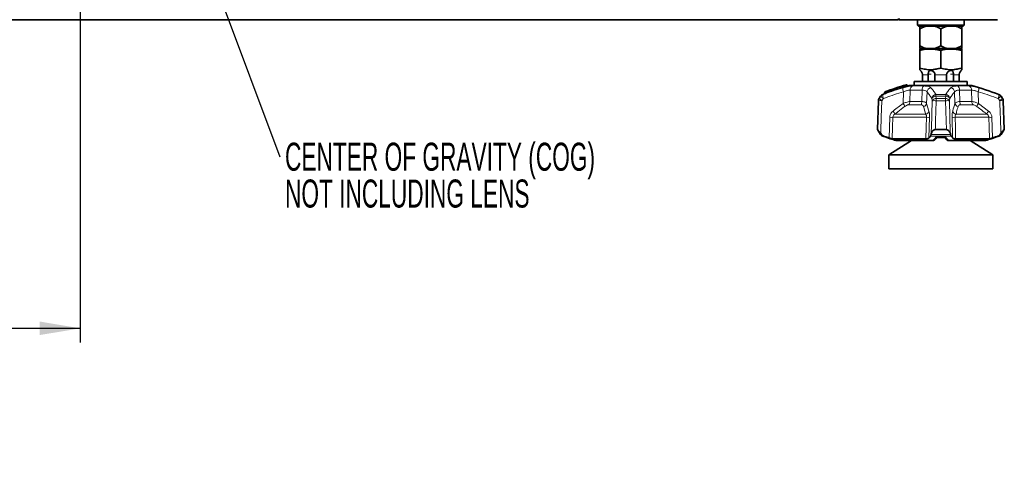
# Model space of a CAD drawing. Header units: millimetres. Extents: x 0 to 1118, y 0 to 864.
# Tile 245 of 256: x 779 to 891, y 387 to 438. Entities that reach past the tile are written whole.
import ezdxf

# ---------------------------------------------------------------- set-up
doc = ezdxf.new("R2010")
doc.units = ezdxf.units.MM
doc.layers.add('ALPHAREV', color=7, linetype='Continuous', lineweight=25)
doc.styles.add('SLDTEXTSTYLE0', font='TXT', dxfattribs={"width": 0.605})
doc.dimstyles.new('SLDDIMSTYLE3', dxfattribs={"dimtxt": 3.175, "dimasz": 4.572, "dimexe": 0, "dimexo": 0.0625, "dimgap": 0.79375, "dimtad": 0, "dimtih": 1, "dimtoh": 1, "dimdec": 0, "dimlfac": 4, "dimrnd": 1e-09, "dimzin": 12, "dimdsep": 46, "dimtxsty": 'SLDTEXTSTYLE0', "dimsah": 1, "dimcen": 0.09, "dimadec": 0, "dimazin": 3, "dimtfac": 1, "dimtofl": 0, "dimtmove": 0, "dimatfit": 3, "dimfxl": 1, "dimfrac": 2, "dimtolj": 1, "dimtzin": 12, "dimarcsym": 0})
doc.dimstyles.new('SLDDIMSTYLE4', dxfattribs={"dimtxt": 0.18, "dimasz": 4.572, "dimexe": 0, "dimexo": 0.0625, "dimgap": 0, "dimtad": 0, "dimtih": 1, "dimtoh": 1, "dimdec": 0, "dimrnd": 1e-09, "dimzin": 0, "dimdsep": 46, "dimtxsty": 'Standard', "dimsah": 1, "dimcen": 0.09, "dimadec": 0, "dimazin": 0, "dimtfac": 4.572, "dimtdec": 0, "dimtofl": 0, "dimtmove": 0, "dimatfit": 3, "dimfxl": 1, "dimfrac": 2, "dimtolj": 1, "dimtzin": 0, "dimarcsym": 0})

# ---------------------------------------------------------------- blocks, each defined once
blk = doc.blocks.new('_D_14')
at = {"layer": 'ALPHAREV'}
for p, q in [((785.91, 483.07), (785.91, 401.7)), ((689.84, 418.16), (689.84, 401.7)), ((737.27, 408.18), (736.17, 408.18)), ((736.17, 408.18), (736.17, 403.3)), ((745.75, 408.18), (746.85, 408.18)), ((746.85, 408.18), (746.85, 403.3)), ((689.84, 403.3), (721.89, 403.3)), ((736.17, 403.3), (737.27, 403.3)), ((746.85, 403.3), (745.75, 403.3)), ((785.91, 403.3), (753.86, 403.3))]:
    blk.add_line(p, q, dxfattribs=at)
for points in [[(689.84, 403.3), (694.41, 402.54), (694.41, 404.07)], [(785.91, 403.3), (781.33, 404.07), (781.33, 402.54)]]:
    blk.add_solid(points, dxfattribs=at)
at = {"layer": 'ALPHAREV', "char_height": 3.175, "attachment_point": 1, "style": 'SLDTEXTSTYLE0'}
for s, insert in [('384', (727.81, 407.4)), ('15.1', (737.27, 407.4)), ('FOOT TO COG', (722.61, 401.8))]:
    blk.add_mtext(s, dxfattribs=dict(at, insert=insert))
blk = doc.blocks.new('SW_NOTE_0_13')
at = {"layer": 'ALPHAREV', "color": 0, "char_height": 3.175, "attachment_point": 1, "style": 'SLDTEXTSTYLE0'}
for s, insert in [('CENTER OF GRAVITY (COG)', (0.58, 1.59)), ('NOT INCLUDING LENS', (0.58, -2.58))]:
    blk.add_mtext(s, dxfattribs=dict(at, insert=insert))

msp = doc.modelspace()

# ---------------------------------------------------------------- linework, layer by layer
at = {"color": 7, "linetype": 'Continuous', "lineweight": 35}
for p, q in [((694.6262, 438.2514), (878.5512, 438.2514)), ((878.5512, 438.3979), (878.5512, 438.2514)), ((878.6186, 438.2514), (878.6161, 438.3979)), ((884.9891, 438.2514), (878.6186, 438.2514)), ((880.7012, 438.2514), (880.7012, 437.6264)), ((885.9762, 437.6264), (885.9762, 438.2514)), ((880.7012, 437.6264), (880.8262, 437.5014)), ((880.7012, 437.6264), (885.9762, 437.6264)), ((885.8512, 437.5014), (880.8262, 437.5014)), ((880.9637, 437.2046), (880.9637, 435.2983)), ((883.3387, 437.2046), (883.3387, 435.2983)), ((885.7137, 437.2046), (885.7137, 435.2983)), ((885.8512, 437.5014), (885.9762, 437.6264)), ((881.1581, 435.0014), (880.9631, 434.9226)), ((880.9631, 434.7741), (880.9631, 432.7514)), ((880.9637, 435.0014), (881.6461, 435.0014)), ((881.6461, 435.0014), (882.6562, 435.0014)), ((882.6562, 435.0014), (884.0211, 435.0014)), ((883.3387, 434.7741), (883.3387, 432.7514)), ((884.0211, 435.0014), (885.0312, 435.0014)), ((885.0312, 435.0014), (885.7137, 435.0014)), ((885.7143, 434.9226), (885.5193, 435.0014)), ((885.7143, 434.7741), (885.7143, 432.7514)), ((881.2592, 432.0131), (881.2592, 431.2514)), ((881.92, 432.0131), (881.9192, 432.0639)), ((881.92, 431.2514), (881.92, 432.0131)), ((882.6769, 432.0639), (882.6778, 432.0131)), ((882.6778, 432.0131), (882.6778, 431.2514)), ((883.9995, 432.0131), (884.0004, 432.0639)), ((883.9995, 431.2514), (883.9995, 432.0131)), ((884.7582, 432.0639), (884.7573, 432.0131)), ((884.7573, 432.0131), (884.7573, 431.2514)), ((885.4181, 431.2514), (885.4181, 432.0131)), ((879.5572, 430.7757), (879.4891, 430.8568)), ((879.8387, 430.8139), (886.8387, 430.8139)), ((880.3387, 431.2514), (880.3387, 430.8139)), ((880.3387, 431.2514), (886.3387, 431.2514)), ((886.3387, 430.8139), (886.3387, 431.2514)), ((876.5257, 429.5952), (876.3529, 429.343)), ((876.9783, 430.0107), (876.9744, 429.9091)), ((890.3244, 429.343), (890.1517, 429.5952)), ((876.2657, 429.0779), (876.1512, 425.7985)), ((890.5262, 425.7985), (890.4117, 429.0779)), ((876.1512, 425.7985), (876.5257, 425.2519)), ((876.1512, 425.7985), (876.1785, 425.7985)), ((876.5383, 425.3575), (876.6154, 425.2519)), ((877.8396, 424.7669), (881.6585, 424.7669)), ((882.2365, 425.2519), (882.26, 425.3575)), ((882.7129, 425.7985), (883.9645, 425.7985)), ((883.7921, 424.9196), (882.8796, 424.9196)), ((883.0113, 425.027), (883.7105, 425.027)), ((883.6892, 425.0434), (884.0168, 424.6425)), ((884.4174, 425.3575), (884.4408, 425.2519)), ((885.0188, 424.7669), (888.8377, 424.7669)), ((890.0619, 425.2519), (890.139, 425.3575)), ((890.1517, 425.2519), (890.5262, 425.7985)), ((890.4989, 425.7985), (890.5262, 425.7985)), ((880.0143, 424.5639), (877.4649, 422.9511)), ((878.2531, 424.5639), (882.451, 424.5639)), ((884.2263, 424.5639), (888.4243, 424.5639)), ((889.2124, 422.9511), (886.6631, 424.5639)), ((877.4649, 422.9511), (877.4649, 421.3636)), ((883.3387, 422.9511), (877.4649, 422.9511)), ((889.2124, 422.9511), (883.3387, 422.9511)), ((889.2124, 421.3636), (889.2124, 422.9511)), ((883.3387, 421.3636), (877.4649, 421.3636)), ((889.2124, 421.3636), (883.3387, 421.3636))]:
    msp.add_line(p, q, dxfattribs=at)
at = {"color": 7, "linetype": 'Continuous', "lineweight": 18}
for p, q in [((881.92, 432.0131), (881.2592, 432.0131)), ((881.9192, 432.0639), (882.2424, 432.0639)), ((883.9995, 432.0131), (882.6778, 432.0131)), ((884.7582, 432.0639), (884.4349, 432.0639)), ((885.4181, 432.0131), (884.7573, 432.0131)), ((879.4607, 430.7598), (879.4239, 430.8039)), ((879.4898, 430.856), (879.4896, 430.8495)), ((879.8614, 430.2872), (879.8298, 428.9786)), ((881.2202, 430.2872), (879.8614, 430.2872)), ((880.1635, 430.748), (881.4043, 430.748)), ((881.1843, 428.9786), (881.2202, 430.2872)), ((885.273, 430.748), (886.5138, 430.748)), ((885.4571, 430.2872), (885.4931, 428.9786)), ((886.816, 430.2872), (885.4571, 430.2872)), ((886.8476, 428.9786), (886.816, 430.2872)), ((876.3529, 429.343), (876.3724, 429.343)), ((876.5488, 429.5952), (876.5257, 429.5952)), ((876.7637, 429.7812), (876.786, 429.7812)), ((876.986, 430.0104), (876.9783, 430.0107)), ((876.986, 430.0104), (876.9823, 429.9145)), ((877.0716, 429.9457), (877.0738, 430.0414)), ((877.1326, 430.0414), (877.1314, 429.9875)), ((879.0707, 428.7613), (879.1001, 430.0737)), ((881.7739, 430.0737), (881.7341, 428.7613)), ((883.9001, 429.5952), (882.7773, 429.5952)), ((882.7969, 429.7812), (883.8805, 429.7812)), ((882.8163, 429.343), (883.8611, 429.343)), ((884.9432, 428.7613), (884.9035, 430.0737)), ((887.5773, 430.0737), (887.6067, 428.7613)), ((889.8913, 429.7812), (889.9137, 429.7812)), ((890.1517, 429.5952), (890.1285, 429.5952)), ((890.3049, 429.343), (890.3244, 429.343)), ((876.2855, 429.0779), (876.2657, 429.0779)), ((881.0959, 428.6212), (879.6859, 428.6212)), ((879.8298, 428.9786), (881.1843, 428.9786)), ((881.7341, 428.7613), (881.9962, 427.9105)), ((883.8676, 429.0779), (882.8097, 429.0779)), ((885.4931, 428.9786), (886.8476, 428.9786)), ((886.9914, 428.6212), (885.5814, 428.6212)), ((887.6067, 428.7613), (888.7481, 427.9105)), ((890.4117, 429.0779), (890.3918, 429.0779)), ((877.4882, 424.8565), (877.5531, 427.1957)), ((881.7251, 427.1957), (877.9081, 427.1957)), ((878.1193, 427.5531), (881.6159, 427.5531)), ((882.0668, 427.1957), (881.9991, 424.8565)), ((884.6782, 424.8565), (884.6105, 427.1957)), ((888.7692, 427.1957), (884.9522, 427.1957)), ((885.0615, 427.5531), (888.5581, 427.5531)), ((889.1242, 427.1957), (889.1891, 424.8565)), ((876.5257, 425.2519), (876.6154, 425.2519)), ((876.8693, 425.0659), (876.7637, 425.0659)), ((876.8264, 425.0426), (876.8447, 425.0426)), ((884.5124, 425.0659), (882.165, 425.0659)), ((882.2365, 425.2519), (884.4408, 425.2519)), ((882.8508, 425.0426), (883.8265, 425.0426)), ((889.9137, 425.0659), (889.8081, 425.0659)), ((889.8326, 425.0426), (889.8509, 425.0426)), ((890.0619, 425.2519), (890.1517, 425.2519))]:
    msp.add_line(p, q, dxfattribs=at)
at = {"color": 7, "linetype": 'Continuous', "lineweight": 18, "flags": 128}
for points in [[(879.4896, 430.8495), (879.5294, 430.8019), (879.5568, 430.7691)], [(876.1785, 425.7985), (876.211, 426.7976), (876.2855, 429.0779)], [(876.6602, 429.0779), (876.5991, 427.2177), (876.5478, 425.6475), (876.5383, 425.3575)], [(882.26, 425.3575), (882.3115, 427.2177), (882.3194, 427.5026), (882.3629, 429.0779)], [(883.9645, 425.7985), (883.9349, 426.7976), (883.8676, 429.0779)], [(884.3144, 429.0779), (884.3658, 427.2177), (884.4093, 425.6475), (884.4174, 425.3575)], [(890.139, 425.3575), (890.0782, 427.2177), (890.0689, 427.5026), (890.0171, 429.0779)], [(877.9081, 427.1957), (877.877, 426.0948), (877.8396, 424.7669)], [(881.6585, 424.7669), (881.6949, 426.0948), (881.7251, 427.1957)], [(884.9522, 427.1957), (884.9824, 426.0948), (885.0188, 424.7669)], [(888.8377, 424.7669), (888.8003, 426.0948), (888.7692, 427.1957)]]:
    msp.add_lwpolyline(points, dxfattribs=at)
at = {"color": 7, "linetype": 'Continuous', "lineweight": 35}
for centre, radius, start, end in [((880.4637, 432.0131), 0.75, 40.296517, 48.217242), ((886.2137, 432.0131), 0.75, 131.75901, 139.710651), ((894.2113, 382.9242), 50.1875, 107.152546, 110.022673), ((879.4323, 430.8078), 0.075, 40.006977, 107.174608), ((879.6142, 430.8173), 0.075, 220.05164, 286.861259), ((879.6142, 430.8244), 0.075, 220.809094, 286.73916), ((894.2113, 382.9242), 50, 106.705473, 106.948553), ((872.4661, 382.9242), 50, 69.576776, 73.294527), ((876.7654, 429.0604), 0.5, 145.587017, 178), ((876.9381, 429.3126), 0.5, 110.423224, 145.587017), ((894.2113, 382.9242), 50, 110.223489, 110.423224), ((876.8994, 429.9115), 0.075, 289.813412, 358.278025), ((877.0533, 430.0078), 0.075, 110.022522, 177.770436), ((889.7392, 429.3126), 0.5, 34.412983, 69.576776), ((889.912, 429.0604), 0.5, 2, 34.412983), ((876.9381, 425.5345), 0.5, 214.412983, 249.576776), ((894.2113, 471.9229), 50, 249.576776, 249.653506), ((872.4661, 471.9229), 50, 290.346494, 290.423224), ((889.7392, 425.5345), 0.5, 290.423224, 325.587017)]:
    msp.add_arc(centre, radius, start, end, dxfattribs=at)
at = {"color": 7, "linetype": 'Continuous', "lineweight": 18}
for centre, radius, start, end in [((879.7029, 430.3347), 0.6569, 162.491343, 203.41069), ((879.4321, 430.8013), 0.075, 40.046738, 107.076187), ((879.6094, 430.8769), 0.1994, 181.124642, 201.461852), ((879.5827, 430.6452), 0.2246, 114.514135, 135.021102), ((879.27, 430.6861), 0.2045, 1.310545, 21.132179), ((880.355, 430.293), 0.4936, 112.822821, 180.671931), ((881.776, 430.3323), 0.5576, 131.804264, 184.646125), ((882.2955, 430.0128), 0.5252, 98.36588, 173.335396), ((884.3818, 430.0128), 0.5252, 6.664604, 81.63412), ((884.9014, 430.3323), 0.5576, 355.353875, 48.195736), ((886.3224, 430.293), 0.4936, 359.328069, 67.177179), ((886.9744, 430.3347), 0.6569, 336.58931, 17.508657), ((876.7861, 429.0605), 0.5009, 145.67047, 178.011801), ((877.1455, 429.8933), 0.9489, 215.44691, 239.244189), ((876.9607, 429.3142), 0.4986, 110.503904, 145.69581), ((877.3304, 430.1542), 0.9609, 215.575241, 239.057435), ((877.3668, 429.6176), 0.6034, 164.264851, 208.45273), ((876.9151, 429.909), 0.0674, 292.552667, 4.69552), ((877.0531, 430.016), 0.0673, 112.267846, 184.765627), ((877.0039, 429.9405), 0.0679, 292.732234, 4.387164), ((877.1414, 430.0466), 0.0678, 112.452717, 184.460927), ((877.1032, 428.9004), 1.1413, 88.523325, 91.476675), ((877.3068, 430.1215), 0.1917, 183.64747, 204.698384), ((876.9537, 429.9064), 0.1953, 3.876465, 24.525342), ((882.8512, 429.2544), 0.5296, 95.889482, 171.787958), ((882.7996, 429.0425), 0.5531, 92.314457, 148.676804), ((882.8364, 428.7884), 0.555, 92.082163, 148.559655), ((884.1349, 429.5461), 1.3586, 170.033544, 177.92726), ((888.4042, 429.0729), 5.5944, 177.232846, 179.949251), ((878.2732, 429.0729), 5.5944, 0.050749, 2.767154), ((883.8409, 428.7884), 0.555, 31.440345, 87.917837), ((882.5424, 429.5461), 1.3586, 2.07274, 9.966456), ((883.8261, 429.2544), 0.5296, 8.212042, 84.110518), ((883.8777, 429.0425), 0.5531, 31.323196, 87.685543), ((889.3105, 429.6176), 0.6034, 331.54727, 15.735149), ((889.3469, 430.1542), 0.9609, 300.942565, 324.424759), ((889.7167, 429.3142), 0.4986, 34.30419, 69.496096), ((889.5319, 429.8933), 0.9489, 300.755811, 324.55309), ((889.8912, 429.0605), 0.5009, 1.988199, 34.32953), ((876.4729, 425.332), 3.7506, 87.13649, 92.86351), ((878.2434, 428.1356), 1.0372, 14.989219, 37.101442), ((879.2917, 428.9875), 0.5381, 317.096981, 359.051102), ((880.438, 428.9734), 0.7462, 331.836518, 0.399223), ((881.2378, 428.8938), 0.5137, 287.487231, 345.048189), ((882.5863, 423.3706), 5.7116, 87.758357, 92.241643), ((884.091, 423.3706), 5.7116, 87.758357, 92.241643), ((885.4395, 428.8938), 0.5137, 194.951811, 252.512769), ((886.2393, 428.9734), 0.7462, 179.600777, 208.163482), ((887.3856, 428.9875), 0.5381, 180.948898, 222.903019), ((888.4339, 428.1356), 1.0372, 142.898558, 165.010781), ((890.2045, 425.332), 3.7506, 87.13649, 92.86351), ((877.7306, 432.8511), 5.6582, 268.202346, 271.797654), ((877.2209, 427.3047), 0.9321, 15.461108, 40.544647), ((881.4977, 428.0599), 0.5204, 283.125182, 343.317859), ((881.896, 432.3875), 5.1946, 268.114987, 271.885013), ((884.7814, 432.3875), 5.1946, 268.114987, 271.885013), ((885.1796, 428.0599), 0.5204, 196.682141, 256.874818), ((889.4564, 427.3047), 0.9321, 139.455353, 164.538892), ((888.9467, 432.8511), 5.6582, 268.202346, 271.797654)]:
    msp.add_arc(centre, radius, start, end, dxfattribs=at)
at = {"color": 7, "linetype": 'Continuous', "lineweight": 35}
for points, knots in [([(889.7566, 438.2514), (889.7304, 438.2514), (889.6849, 438.2514), (889.3822, 438.2514), (888.9687, 438.2514), (888.4111, 438.2514), (887.7365, 438.2514), (887.0314, 438.2514), (886.2647, 438.2514), (885.5737, 438.2514), (885.1453, 438.2514), (884.9891, 438.2514)], [0, 0, 0, 0, 0.14765208, 0.25620484, 0.36477639, 0.49958854, 0.60894218, 0.71829183, 0.82774187, 0.93717563, 1, 1, 1, 1]), ([(881.6461, 437.5014), (881.5231, 437.4611), (881.2884, 437.3843), (881.0684, 437.2625), (880.9637, 437.2046)], [0, 0, 0, 0, 0.52381311, 1, 1, 1, 1]), ([(880.9637, 437.2046), (880.9637, 437.2251), (880.9637, 437.3494), (880.9637, 437.4323), (880.9637, 437.5014)], [0, 0, 0, 0, 0.16501357, 1, 1, 1, 1]), ([(883.3387, 437.2046), (883.1348, 437.3117), (882.9123, 437.4287), (882.6761, 437.4958), (882.6562, 437.5014)], [0, 0, 0, 0, 0.91612185, 1, 1, 1, 1]), ([(884.0211, 437.5014), (883.8981, 437.4611), (883.6634, 437.3843), (883.4434, 437.2625), (883.3387, 437.2046)], [0, 0, 0, 0, 0.52381311, 1, 1, 1, 1]), ([(885.7137, 437.2046), (885.5098, 437.3117), (885.2873, 437.4287), (885.0511, 437.4958), (885.0312, 437.5014)], [0, 0, 0, 0, 0.916121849, 1, 1, 1, 1]), ([(885.7137, 437.5014), (885.7137, 437.4953), (885.7137, 437.428), (885.7137, 437.311), (885.7137, 437.2046)], [0, 0, 0, 0, 0.09059824, 1, 1, 1, 1]), ([(880.9631, 434.9202), (880.9631, 434.921), (880.9631, 434.9517), (880.9631, 434.8737), (880.9631, 434.7906), (880.9631, 434.7741)], [0, 0, 0, 0, 0.020821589, 0.80641119, 1, 1, 1, 1]), ([(880.9631, 434.7741), (881.2897, 434.8366), (881.9533, 434.9635), (882.7563, 434.9001), (883.2148, 434.8009), (883.3387, 434.7741)], [0, 0, 0, 0, 0.41444362, 0.8417966, 1, 1, 1, 1]), ([(880.9637, 435.2983), (881.1675, 435.1911), (881.39, 435.0742), (881.6263, 435.0071), (881.6461, 435.0014)], [0, 0, 0, 0, 0.91612185, 1, 1, 1, 1]), ([(880.9637, 435.0014), (880.9637, 435.0075), (880.9637, 435.0748), (880.9637, 435.1918), (880.9637, 435.2983)], [0, 0, 0, 0, 0.090598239, 1, 1, 1, 1]), ([(882.6562, 435.0014), (882.7792, 435.0417), (883.0139, 435.1186), (883.2339, 435.2403), (883.3387, 435.2983)], [0, 0, 0, 0, 0.52381311, 1, 1, 1, 1]), ([(883.3387, 435.2983), (883.5425, 435.1911), (883.765, 435.0742), (884.0013, 435.0071), (884.0211, 435.0014)], [0, 0, 0, 0, 0.91612185, 1, 1, 1, 1]), ([(883.3387, 434.7741), (883.6653, 434.8366), (884.3289, 434.9635), (885.1319, 434.9001), (885.5904, 434.8009), (885.7143, 434.7741)], [0, 0, 0, 0, 0.41444362, 0.8417966, 1, 1, 1, 1]), ([(885.0312, 435.0014), (885.1542, 435.0417), (885.3889, 435.1186), (885.6089, 435.2403), (885.7137, 435.2983)], [0, 0, 0, 0, 0.523813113, 1, 1, 1, 1]), ([(885.7137, 435.2983), (885.7137, 435.2778), (885.7137, 435.1534), (885.7137, 435.0706), (885.7137, 435.0014)], [0, 0, 0, 0, 0.16501357, 1, 1, 1, 1]), ([(885.7143, 434.7741), (885.7143, 434.7906), (885.7143, 434.8719), (885.7143, 434.9499), (885.7143, 434.9193), (885.7143, 434.9177)], [0, 0, 0, 0, 0.19358299, 0.95721691, 1, 1, 1, 1]), ([(880.9631, 432.7514), (881.1769, 432.7121), (881.6041, 432.6335), (882.2208, 432.5373), (882.7969, 432.6611), (883.158, 432.7213), (883.3387, 432.7514)], [0, 0, 0, 0, 0.27162568, 0.54268715, 0.7711112, 1, 1, 1, 1]), ([(880.9631, 432.5727), (880.9631, 432.5727), (880.9631, 432.5485), (880.9631, 432.6582), (880.9631, 432.7203), (880.9631, 432.7514)], [0, 0, 0, 0, 0.00000518, 0.49850666, 1, 1, 1, 1]), ([(883.3387, 432.7514), (883.5525, 432.7121), (883.9797, 432.6335), (884.5964, 432.5373), (885.1725, 432.6611), (885.5336, 432.7213), (885.7143, 432.7514)], [0, 0, 0, 0, 0.27162568, 0.54268715, 0.7711112, 1, 1, 1, 1]), ([(885.7143, 432.7514), (885.7143, 432.7507), (885.7143, 432.7294), (885.7143, 432.6291), (885.7143, 432.5915), (885.7143, 432.5727)], [0, 0, 0, 0, 0.01700457, 0.50892133, 1, 1, 1, 1]), ([(881.0351, 432.4993), (881.0351, 432.4994), (881.0271, 432.5073), (881.0359, 432.4986), (881.0676, 432.4675), (881.1302, 432.3968), (881.1982, 432.2894), (881.2442, 432.1718), (881.2536, 432.0953), (881.2574, 432.0639)], [0, 0, 0, 0, 0.0013871, 0.14604227, 0.27998486, 0.48711079, 0.69974118, 0.87711619, 1, 1, 1, 1]), ([(881.2574, 432.0639), (881.258, 432.054), (881.259, 432.0371), (881.2591, 432.0201), (881.2592, 432.0131)], [0, 0, 0, 0, 0.58629806, 1, 1, 1, 1]), ([(881.9192, 432.0639), (881.919, 432.0971), (881.9188, 432.1721), (881.9372, 432.2908), (881.9799, 432.4024), (882.0526, 432.4751), (882.1481, 432.5043), (882.2461, 432.5004), (882.364, 432.4668), (882.4905, 432.3971), (882.6001, 432.2893), (882.6643, 432.1718), (882.6733, 432.0953), (882.6769, 432.0639)], [0, 0, 0, 0, 0.0688366, 0.15560973, 0.27491914, 0.3956192, 0.47177833, 0.54829446, 0.61914411, 0.72870449, 0.84117648, 0.93499994, 1, 1, 1, 1]), ([(884.0004, 432.0639), (884.0044, 432.0971), (884.0136, 432.1721), (884.0783, 432.2908), (884.192, 432.4024), (884.3309, 432.4751), (884.4568, 432.5043), (884.5506, 432.5004), (884.6343, 432.4668), (884.6992, 432.3971), (884.7405, 432.2893), (884.7587, 432.1718), (884.7583, 432.0953), (884.7582, 432.0639)], [0, 0, 0, 0, 0.0688366, 0.15560973, 0.27491914, 0.3956192, 0.47177833, 0.54829446, 0.61914411, 0.72870449, 0.84117648, 0.93499994, 1, 1, 1, 1]), ([(885.4181, 432.0131), (885.4183, 432.0237), (885.4184, 432.0406), (885.4195, 432.0575), (885.4199, 432.0639)], [0, 0, 0, 0, 0.62292088, 1, 1, 1, 1]), ([(885.4199, 432.0639), (885.4241, 432.0971), (885.4335, 432.1722), (885.4797, 432.2907), (885.5514, 432.403), (885.615, 432.4732), (885.6452, 432.5022), (885.6419, 432.499), (885.641, 432.4981)], [0, 0, 0, 0, 0.137696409, 0.311271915, 0.54993094, 0.791371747, 0.943715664, 1, 1, 1, 1]), ([(877.1155, 430.1093), (877.4582, 430.2306), (878.0263, 430.4316), (878.7926, 430.6823), (879.2155, 430.8129), (879.4101, 430.873)], [0, 0, 0, 0, 0.45095957, 0.7473806, 1, 1, 1, 1]), ([(876.9272, 429.8418), (876.9268, 429.8416), (876.9253, 429.8411), (876.9346, 429.8444), (876.941, 429.8467)], [0, 0, 0, 0, 0.3094641, 1, 1, 1, 1]), ([(877.0301, 429.8778), (877.0378, 429.8804), (877.055, 429.8863), (877.0969, 429.9011), (877.1314, 429.9134), (877.1486, 429.9196)], [0, 0, 0, 0, 0.28283879, 0.64162949, 1, 1, 1, 1]), ([(876.5383, 425.3575), (876.4689, 425.4508), (876.3678, 425.5867), (876.2574, 425.7207), (876.199, 425.786), (876.1851, 425.7945), (876.1785, 425.7985)], [0, 0, 0, 0, 0.45573641, 0.66382755, 0.84054644, 1, 1, 1, 1]), ([(876.6154, 425.2519), (876.6556, 425.2066), (876.7274, 425.1255), (876.8259, 425.0841), (876.8693, 425.0659)], [0, 0, 0, 0, 0.55881572, 1, 1, 1, 1]), ([(876.8447, 425.0426), (877.1029, 424.9506), (877.5702, 424.7842), (878.0419, 424.632), (878.2531, 424.5639)], [0, 0, 0, 0, 0.55247446, 1, 1, 1, 1]), ([(876.8693, 425.0659), (876.904, 425.0538), (877.0264, 425.0113), (877.2325, 424.941), (877.4044, 424.8842), (877.4882, 424.8565)], [0, 0, 0, 0, 0.16884399, 0.5946967, 1, 1, 1, 1]), ([(877.8396, 424.7669), (877.8189, 424.7689), (877.7775, 424.7728), (877.6598, 424.8029), (877.5565, 424.8342), (877.4969, 424.8536), (877.4882, 424.8565)], [0, 0, 0, 0, 0.31222784, 0.62413724, 0.94490363, 1, 1, 1, 1]), ([(881.9991, 424.8565), (881.9793, 424.8398), (881.9397, 424.8065), (881.8172, 424.7735), (881.7108, 424.7691), (881.6585, 424.7669)], [0, 0, 0, 0, 0.33665193, 0.67385133, 1, 1, 1, 1]), ([(881.9991, 424.8565), (882.0216, 424.8842), (882.0771, 424.9525), (882.1322, 425.0236), (882.165, 425.0659)], [0, 0, 0, 0, 0.40608163, 1, 1, 1, 1]), ([(882.165, 425.0659), (882.1803, 425.091), (882.2069, 425.1346), (882.2277, 425.217), (882.2365, 425.2519)], [0, 0, 0, 0, 0.57685741, 1, 1, 1, 1]), ([(882.7129, 425.7985), (882.6712, 425.7944), (882.588, 425.7862), (882.4658, 425.7195), (882.3315, 425.5837), (882.2877, 425.4452), (882.26, 425.3575)], [0, 0, 0, 0, 0.16165426, 0.32216353, 0.57066525, 1, 1, 1, 1]), ([(882.66, 424.6421), (882.6868, 424.6725), (882.7932, 424.7933), (882.8973, 424.929), (882.9751, 425.0306)], [0, 0, 0, 0, 0.25202006, 1, 1, 1, 1]), ([(882.9553, 425.0307), (882.9749, 425.028), (882.995, 425.0252), (883.0129, 425.0307), (883.0135, 425.0308)], [0, 0, 0, 0, 0.9693485, 1, 1, 1, 1]), ([(884.4174, 425.3575), (884.3874, 425.4508), (884.3438, 425.5867), (884.2082, 425.7207), (884.0923, 425.786), (884.0056, 425.7945), (883.9645, 425.7985)], [0, 0, 0, 0, 0.45573641, 0.66382755, 0.84054644, 1, 1, 1, 1]), ([(884.4408, 425.2519), (884.4527, 425.2066), (884.474, 425.1255), (884.5006, 425.0841), (884.5124, 425.0659)], [0, 0, 0, 0, 0.55881572, 1, 1, 1, 1]), ([(884.5124, 425.0659), (884.5217, 425.0538), (884.5545, 425.0113), (884.6097, 424.941), (884.6557, 424.8842), (884.6782, 424.8565)], [0, 0, 0, 0, 0.16884399, 0.5946967, 1, 1, 1, 1]), ([(885.0188, 424.7669), (884.9685, 424.7689), (884.8677, 424.7728), (884.7521, 424.8029), (884.6978, 424.8342), (884.6807, 424.8536), (884.6782, 424.8565)], [0, 0, 0, 0, 0.31222784, 0.62413724, 0.94490363, 1, 1, 1, 1]), ([(888.4243, 424.5639), (888.6355, 424.6321), (889.1073, 424.7842), (889.5746, 424.9507), (889.8326, 425.0426)], [0, 0, 0, 0, 0.44778806, 1, 1, 1, 1]), ([(889.1891, 424.8565), (889.1367, 424.8398), (889.0317, 424.8065), (888.9042, 424.7735), (888.8596, 424.7691), (888.8377, 424.7669)], [0, 0, 0, 0, 0.33665193, 0.67385133, 1, 1, 1, 1]), ([(889.1891, 424.8565), (889.2731, 424.8842), (889.4799, 424.9525), (889.6858, 425.0236), (889.8081, 425.0659)], [0, 0, 0, 0, 0.40608163, 1, 1, 1, 1]), ([(889.8081, 425.0659), (889.8646, 425.091), (889.9626, 425.1346), (890.0324, 425.217), (890.0619, 425.2519)], [0, 0, 0, 0, 0.57685741, 1, 1, 1, 1]), ([(890.4989, 425.7985), (890.4922, 425.7944), (890.4788, 425.7862), (890.4187, 425.7195), (890.3071, 425.5837), (890.2042, 425.4452), (890.139, 425.3575)], [0, 0, 0, 0, 0.16165426, 0.32216353, 0.57066525, 1, 1, 1, 1]), ([(882.4861, 424.5639), (882.4771, 424.5639), (882.4654, 424.5639), (882.4537, 424.5639), (882.451, 424.5639)], [0, 0, 0, 0, 0.76613449, 1, 1, 1, 1]), ([(882.6563, 424.6452), (882.6491, 424.6356), (882.6256, 424.6048), (882.5658, 424.5727), (882.5127, 424.5668), (882.4861, 424.5639)], [0, 0, 0, 0, 0.18279546, 0.59135902, 1, 1, 1, 1]), ([(884.0206, 424.6457), (884.028, 424.636), (884.0515, 424.6049), (884.1115, 424.5727), (884.1647, 424.5668), (884.1912, 424.5639)], [0, 0, 0, 0, 0.18546704, 0.59269494, 1, 1, 1, 1]), ([(884.2263, 424.5639), (884.2172, 424.5639), (884.2054, 424.5639), (884.1939, 424.5639), (884.1912, 424.5639)], [0, 0, 0, 0, 0.76630284, 1, 1, 1, 1])]:
    msp.add_open_spline(points, degree=3, knots=knots, dxfattribs=at)
at = {"color": 7, "linetype": 'Continuous', "lineweight": 18}
for points, knots in [([(876.786, 429.7812), (876.8687, 429.811), (877.2882, 429.9625), (878.049, 430.2235), (878.7337, 430.4293), (879.0764, 430.5323)], [0, 0, 0, 0, 0.10922011, 0.5542074, 1, 1, 1, 1]), ([(877.1314, 429.9875), (877.4582, 430.1031), (878.1333, 430.3418), (878.912, 430.5928), (879.3631, 430.7301), (879.4607, 430.7598)], [0, 0, 0, 0, 0.42368231, 0.87518136, 1, 1, 1, 1]), ([(879.4239, 430.8039), (879.2296, 430.7439), (878.8073, 430.6135), (878.0422, 430.3632), (877.4749, 430.1625), (877.1326, 430.0414)], [0, 0, 0, 0, 0.25260799, 0.54902812, 1, 1, 1, 1]), ([(879.4744, 430.6908), (879.3769, 430.6611), (878.9266, 430.524), (878.149, 430.2734), (877.4749, 430.035), (877.1486, 429.9196)], [0, 0, 0, 0, 0.12480815, 0.57630044, 1, 1, 1, 1]), ([(879.0764, 430.5323), (879.2858, 430.5895), (879.6828, 430.6978), (880.0155, 430.7456), (880.1443, 430.7476), (880.1635, 430.748)], [0, 0, 0, 0, 0.48711284, 0.92378165, 1, 1, 1, 1]), ([(879.8614, 430.2872), (879.8482, 430.287), (879.7591, 430.2859), (879.5203, 430.237), (879.2467, 430.1307), (879.1001, 430.0737)], [0, 0, 0, 0, 0.07432139, 0.50374074, 1, 1, 1, 1]), ([(879.4101, 430.873), (879.4101, 430.873), (879.4102, 430.8773), (879.4102, 430.8784), (879.4102, 430.8795)], [0, 0, 0, 0, 0.00221402, 1, 1, 1, 1]), ([(879.5568, 430.7691), (879.5568, 430.7682), (879.5567, 430.7672), (879.5523, 430.7654), (879.5476, 430.7643), (879.5371, 430.7626), (879.5224, 430.7611), (879.4956, 430.7599), (879.4741, 430.7597), (879.4622, 430.7598), (879.4607, 430.7598)], [0, 0, 0, 0, 0.14399555, 0.1733273, 0.33393708, 0.34708053, 0.52964668, 0.73410479, 0.96725363, 1, 1, 1, 1]), ([(879.4744, 430.6908), (879.4768, 430.6915), (879.4959, 430.6973), (879.531, 430.7082), (879.5749, 430.7224), (879.6089, 430.734), (879.6317, 430.7426), (879.6346, 430.7446), (879.636, 430.7455)], [0, 0, 0, 0, 0.02938231, 0.2426589, 0.43973847, 0.6270194, 0.81363992, 1, 1, 1, 1]), ([(879.5568, 430.7691), (879.5568, 430.7696), (879.5568, 430.773), (879.5568, 430.7768), (879.5568, 430.7754), (879.5568, 430.775)], [0, 0, 0, 0, 0.12338649, 0.76431561, 1, 1, 1, 1]), ([(879.6361, 430.7514), (879.6361, 430.7518), (879.6361, 430.7533), (879.6361, 430.7495), (879.636, 430.7461), (879.636, 430.7455)], [0, 0, 0, 0, 0.23604816, 0.87667015, 1, 1, 1, 1]), ([(881.7739, 430.0737), (881.7547, 430.0997), (881.7012, 430.172), (881.532, 430.2656), (881.3237, 430.28), (881.2202, 430.2872)], [0, 0, 0, 0, 0.21947575, 0.61243854, 1, 1, 1, 1]), ([(881.4043, 430.748), (881.5549, 430.7403), (881.8543, 430.7252), (882.1084, 430.6319), (882.1902, 430.5583), (882.2191, 430.5323)], [0, 0, 0, 0, 0.3959631, 0.78690119, 1, 1, 1, 1]), ([(882.2191, 430.5323), (882.3067, 430.4293), (882.4819, 430.2235), (882.6724, 429.9625), (882.7764, 429.811), (882.7969, 429.7812)], [0, 0, 0, 0, 0.4457926, 0.89077989, 1, 1, 1, 1]), ([(883.8805, 429.7812), (883.901, 429.811), (884.0049, 429.9625), (884.1955, 430.2235), (884.3706, 430.4293), (884.4582, 430.5323)], [0, 0, 0, 0, 0.10922011, 0.5542074, 1, 1, 1, 1]), ([(884.4582, 430.5323), (884.5374, 430.5895), (884.6875, 430.6978), (885.0402, 430.7456), (885.2429, 430.7476), (885.273, 430.748)], [0, 0, 0, 0, 0.48711284, 0.92378165, 1, 1, 1, 1]), ([(885.4571, 430.2872), (885.4364, 430.287), (885.2963, 430.2859), (885.0524, 430.237), (884.9554, 430.1307), (884.9035, 430.0737)], [0, 0, 0, 0, 0.07432139, 0.50374074, 1, 1, 1, 1]), ([(886.5138, 430.748), (886.6249, 430.7403), (886.8457, 430.7252), (887.2472, 430.6319), (887.5087, 430.5583), (887.6009, 430.5323)], [0, 0, 0, 0, 0.3959631, 0.78690119, 1, 1, 1, 1]), ([(887.5773, 430.0737), (887.5124, 430.0997), (887.3312, 430.172), (887.0489, 430.2656), (886.8933, 430.28), (886.816, 430.2872)], [0, 0, 0, 0, 0.21947575, 0.61243854, 1, 1, 1, 1]), ([(887.6009, 430.5323), (887.9436, 430.4293), (888.6283, 430.2235), (889.3891, 429.9625), (889.8086, 429.811), (889.8913, 429.7812)], [0, 0, 0, 0, 0.4457926, 0.89077989, 1, 1, 1, 1]), ([(876.3724, 429.343), (876.4153, 429.4043), (876.474, 429.4884), (876.5329, 429.5724), (876.5488, 429.5952)], [0, 0, 0, 0, 0.72895008, 1, 1, 1, 1]), ([(876.8363, 429.3301), (876.8204, 429.3073), (876.7617, 429.2233), (876.703, 429.1392), (876.6602, 429.0779)], [0, 0, 0, 0, 0.27101243, 1, 1, 1, 1]), ([(879.1001, 430.0737), (878.7615, 429.9717), (878.0845, 429.7677), (877.3328, 429.5095), (876.9181, 429.3596), (876.8363, 429.3301)], [0, 0, 0, 0, 0.44541705, 0.89065947, 1, 1, 1, 1]), ([(877.0301, 429.8778), (877.0248, 429.876), (877.009, 429.8707), (876.9792, 429.8604), (876.9549, 429.8517), (876.941, 429.8467)], [0, 0, 0, 0, 0.181178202, 0.531165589, 1, 1, 1, 1]), ([(876.9823, 429.9145), (876.9791, 429.9121), (876.9745, 429.9087), (876.9749, 429.909), (876.975, 429.909)], [0, 0, 0, 0, 0.6952065, 1, 1, 1, 1]), ([(876.9823, 429.9145), (876.9927, 429.9182), (877.0067, 429.9232), (877.031, 429.9318), (877.0504, 429.9385), (877.0662, 429.9438), (877.0716, 429.9457)], [0, 0, 0, 0, 0.34999017, 0.46882396, 0.81881554, 1, 1, 1, 1]), ([(877.0738, 430.0414), (877.0612, 430.037), (877.0382, 430.0291), (877.0089, 430.0187), (876.9923, 430.0127), (876.986, 430.0104)], [0, 0, 0, 0, 0.43055581, 0.78674844, 1, 1, 1, 1]), ([(877.0276, 430.0782), (877.0338, 430.0805), (877.0505, 430.0866), (877.0798, 430.097), (877.1029, 430.1049), (877.1155, 430.1093)], [0, 0, 0, 0, 0.21324423, 0.56943348, 1, 1, 1, 1]), ([(877.1314, 429.9875), (877.1228, 429.9812), (877.1059, 429.969), (877.0846, 429.9541), (877.0755, 429.9482), (877.0716, 429.9457)], [0, 0, 0, 0, 0.37449031, 0.73245423, 1, 1, 1, 1]), ([(882.3271, 429.3301), (882.3073, 429.3596), (882.2068, 429.5095), (882.0233, 429.7677), (881.857, 429.9717), (881.7739, 430.0737)], [0, 0, 0, 0, 0.10934053, 0.55458295, 1, 1, 1, 1]), ([(882.3629, 429.0779), (882.3542, 429.1392), (882.3423, 429.2233), (882.3303, 429.3073), (882.3271, 429.3301)], [0, 0, 0, 0, 0.72898762, 1, 1, 1, 1]), ([(882.7773, 429.5952), (882.7808, 429.5724), (882.7938, 429.4884), (882.8068, 429.4043), (882.8163, 429.343)], [0, 0, 0, 0, 0.27104986, 1, 1, 1, 1]), ([(883.8611, 429.343), (883.8705, 429.4043), (883.8835, 429.4884), (883.8965, 429.5724), (883.9001, 429.5952)], [0, 0, 0, 0, 0.72895008, 1, 1, 1, 1]), ([(884.3502, 429.3301), (884.347, 429.3073), (884.335, 429.2233), (884.3231, 429.1392), (884.3144, 429.0779)], [0, 0, 0, 0, 0.27101243, 1, 1, 1, 1]), ([(884.9035, 430.0737), (884.8203, 429.9717), (884.654, 429.7677), (884.4706, 429.5095), (884.3701, 429.3596), (884.3502, 429.3301)], [0, 0, 0, 0, 0.445417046, 0.890659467, 1, 1, 1, 1]), ([(889.841, 429.3301), (889.7593, 429.3596), (889.3446, 429.5095), (888.5929, 429.7677), (887.9159, 429.9717), (887.5773, 430.0737)], [0, 0, 0, 0, 0.10934053, 0.55458295, 1, 1, 1, 1]), ([(890.0171, 429.0779), (889.9743, 429.1392), (889.9157, 429.2233), (889.8569, 429.3073), (889.841, 429.3301)], [0, 0, 0, 0, 0.72898762, 1, 1, 1, 1]), ([(890.1285, 429.5952), (890.1445, 429.5724), (890.2033, 429.4884), (890.2621, 429.4043), (890.3049, 429.343)], [0, 0, 0, 0, 0.27104986, 1, 1, 1, 1]), ([(877.9292, 427.9105), (877.9441, 427.9221), (878.3195, 428.2128), (878.7027, 428.4926), (879.0707, 428.7613)], [0, 0, 0, 0, 0.03966072, 1, 1, 1, 1]), ([(879.2454, 428.4038), (878.9804, 428.2083), (878.6168, 427.9401), (878.2453, 427.6516), (878.134, 427.5647), (878.1193, 427.5531)], [0, 0, 0, 0, 0.69989375, 0.96020705, 1, 1, 1, 1]), ([(879.0707, 428.7613), (879.187, 428.8078), (879.3905, 428.8891), (879.6528, 428.9632), (879.77, 428.9734), (879.8298, 428.9786)], [0, 0, 0, 0, 0.39538667, 0.69175335, 1, 1, 1, 1]), ([(879.6859, 428.6212), (879.6518, 428.6163), (879.5832, 428.6063), (879.4268, 428.5286), (879.3127, 428.4502), (879.2454, 428.4038)], [0, 0, 0, 0, 0.28749992, 0.57913251, 1, 1, 1, 1]), ([(881.3922, 428.4038), (881.371, 428.455), (881.336, 428.5397), (881.2201, 428.6107), (881.1332, 428.618), (881.0959, 428.6212)], [0, 0, 0, 0, 0.46464051, 0.77015777, 1, 1, 1, 1]), ([(881.1843, 428.9786), (881.2511, 428.9751), (881.4028, 428.9672), (881.6142, 428.9007), (881.69, 428.8126), (881.7341, 428.7613)], [0, 0, 0, 0, 0.24716434, 0.56132644, 1, 1, 1, 1]), ([(881.6159, 427.5531), (881.6129, 427.5647), (881.5381, 427.8544), (881.4637, 428.1347), (881.3922, 428.4038)], [0, 0, 0, 0, 0.03979406, 1, 1, 1, 1]), ([(882.8097, 429.0779), (882.7999, 428.7449), (882.7676, 427.6518), (882.7353, 426.5587), (882.7129, 425.7985)], [0, 0, 0, 0, 0.30464495, 1, 1, 1, 1]), ([(884.6812, 427.9105), (884.6846, 427.9221), (884.7703, 428.2128), (884.8585, 428.4926), (884.9432, 428.7613)], [0, 0, 0, 0, 0.03966072, 1, 1, 1, 1]), ([(884.9432, 428.7613), (884.9819, 428.8078), (885.0496, 428.8891), (885.2482, 428.9632), (885.4104, 428.9734), (885.4931, 428.9786)], [0, 0, 0, 0, 0.39538667, 0.69175335, 1, 1, 1, 1]), ([(885.2852, 428.4038), (885.2331, 428.2083), (885.1616, 427.9401), (885.0869, 427.6516), (885.0644, 427.5647), (885.0615, 427.5531)], [0, 0, 0, 0, 0.69989375, 0.96020705, 1, 1, 1, 1]), ([(885.5814, 428.6212), (885.5352, 428.6163), (885.4422, 428.6063), (885.3354, 428.5286), (885.3038, 428.4502), (885.2852, 428.4038)], [0, 0, 0, 0, 0.28749992, 0.57913251, 1, 1, 1, 1]), ([(886.8476, 428.9786), (886.8944, 428.9751), (887.0008, 428.9672), (887.256, 428.9007), (887.4776, 428.8126), (887.6067, 428.7613)], [0, 0, 0, 0, 0.24716434, 0.56132644, 1, 1, 1, 1]), ([(887.432, 428.4038), (887.3574, 428.455), (887.2338, 428.5397), (887.0798, 428.6107), (887.018, 428.618), (886.9914, 428.6212)], [0, 0, 0, 0, 0.46464051, 0.77015777, 1, 1, 1, 1]), ([(888.5581, 427.5531), (888.5433, 427.5647), (888.1728, 427.8544), (887.7948, 428.1347), (887.432, 428.4038)], [0, 0, 0, 0, 0.03979406, 1, 1, 1, 1]), ([(890.3918, 429.0779), (890.4028, 428.7449), (890.4386, 427.6518), (890.4741, 426.5587), (890.4989, 425.7985)], [0, 0, 0, 0, 0.30464495, 1, 1, 1, 1]), ([(877.9292, 427.9105), (877.8697, 427.8576), (877.7371, 427.7397), (877.5915, 427.4928), (877.5659, 427.2948), (877.5531, 427.1957)], [0, 0, 0, 0, 0.28942637, 0.64444415, 1, 1, 1, 1]), ([(878.1193, 427.5531), (878.0855, 427.5273), (878.0135, 427.4722), (877.9554, 427.3825), (877.9183, 427.288), (877.9128, 427.2377), (877.9081, 427.1957)], [0, 0, 0, 0, 0.31199939, 0.6652648, 0.72096368, 1, 1, 1, 1]), ([(881.6159, 427.5531), (881.6417, 427.5176), (881.6849, 427.4582), (881.7137, 427.3546), (881.7255, 427.2721), (881.7253, 427.2262), (881.7251, 427.1957)], [0, 0, 0, 0, 0.415106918, 0.693743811, 0.796918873, 1, 1, 1, 1]), ([(882.0668, 427.1957), (882.0676, 427.2562), (882.0697, 427.4255), (882.0493, 427.6898), (882.0139, 427.837), (881.9962, 427.9105)], [0, 0, 0, 0, 0.217547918, 0.609520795, 1, 1, 1, 1]), ([(884.6812, 427.9105), (884.6678, 427.8576), (884.638, 427.7397), (884.6096, 427.4928), (884.6102, 427.2948), (884.6105, 427.1957)], [0, 0, 0, 0, 0.28942637, 0.64444415, 1, 1, 1, 1]), ([(885.0615, 427.5531), (885.0419, 427.5273), (885.0002, 427.4722), (884.97, 427.3825), (884.953, 427.288), (884.9526, 427.2377), (884.9522, 427.1957)], [0, 0, 0, 0, 0.31199939, 0.6652648, 0.72096368, 1, 1, 1, 1]), ([(888.5581, 427.5531), (888.6028, 427.5176), (888.6777, 427.4582), (888.7351, 427.3546), (888.7624, 427.2721), (888.7665, 427.2262), (888.7692, 427.1957)], [0, 0, 0, 0, 0.41510692, 0.69374381, 0.79691887, 1, 1, 1, 1]), ([(889.1242, 427.1957), (889.1187, 427.2562), (889.1032, 427.4255), (888.9861, 427.6898), (888.8273, 427.837), (888.7481, 427.9105)], [0, 0, 0, 0, 0.217547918, 0.609520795, 1, 1, 1, 1]), ([(882.451, 424.5639), (882.511, 424.6321), (882.6449, 424.7842), (882.7775, 424.9507), (882.8508, 425.0426)], [0, 0, 0, 0, 0.44778806, 1, 1, 1, 1]), ([(882.8508, 425.0426), (882.8514, 425.0424), (882.87, 425.0374), (882.9055, 425.0287), (882.9392, 425.0301), (882.9553, 425.0307)], [0, 0, 0, 0, 0.01621707, 0.52942302, 1, 1, 1, 1]), ([(882.9784, 425.0306), (882.9765, 425.0281), (882.9637, 425.0117), (882.9299, 425.0072), (882.8888, 425.0166), (882.8607, 425.0349), (882.8511, 425.0423), (882.8508, 425.0426)], [0, 0, 0, 0, 0.05744734, 0.38328441, 0.7882808, 0.99351209, 1, 1, 1, 1]), ([(883.8265, 425.0426), (883.8262, 425.0423), (883.8166, 425.0349), (883.7886, 425.0168), (883.7472, 425.0064), (883.7094, 425.0143), (883.6933, 425.0365), (883.6878, 425.044)], [0, 0, 0, 0, 0.00584808, 0.19083978, 0.55589605, 0.84959958, 1, 1, 1, 1]), ([(883.7106, 425.0306), (883.7305, 425.0297), (883.768, 425.0281), (883.8073, 425.0374), (883.826, 425.0424), (883.8265, 425.0426)], [0, 0, 0, 0, 0.52310914, 0.98539207, 1, 1, 1, 1]), ([(883.8265, 425.0426), (883.8998, 424.9507), (884.0324, 424.7842), (884.1664, 424.6321), (884.2263, 424.5639)], [0, 0, 0, 0, 0.55221194, 1, 1, 1, 1])]:
    msp.add_open_spline(points, degree=3, knots=knots, dxfattribs=at)

# ---------------------------------------------------------------- block references
at = {"layer": 'ALPHAREV'}
msp.add_blockref('SW_NOTE_0_13', (808.5099, 422.732), dxfattribs=at)

# ---------------------------------------------------------------- dimensions: what is measured, and where the dimension line sits
dim = msp.add_linear_dim(base=(689.8387, 403.3032), p1=(785.9052, 484.6739), p2=(689.8387, 419.7634), text='<>\\PFOOT TO COG', dimstyle='SLDDIMSTYLE3', dxfattribs=at)
dim.commit()
dim.dimension.update_dxf_attribs({"geometry": '_D_14', "text_midpoint": (737.8719, 403.3032), "dimtype": 160})

# ---------------------------------------------------------------- leaders
msp.add_leader([(786.6667, 481.0021), (808.5099, 422.732)], dimstyle='SLDDIMSTYLE4', dxfattribs=at)

doc.saveas('drawing.dxf')
